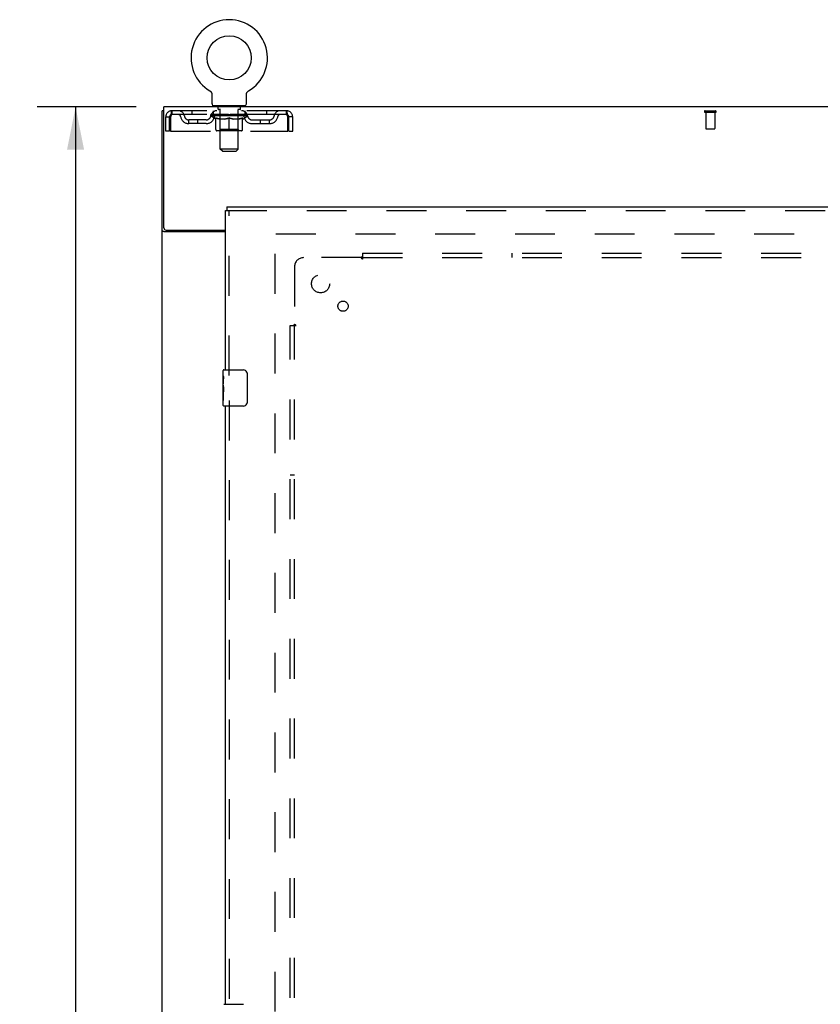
# Model space of a CAD drawing. Header units: inches. Extents: x 0 to 200, y 0 to 129.
# Tile 57 of 118: x 56 to 78, y 58 to 85. Entities that reach past the tile are written whole.
import ezdxf

# ---------------------------------------------------------------- set-up
doc = ezdxf.new("R2010")
doc.units = ezdxf.units.IN
doc.header["$LTSCALE"] = 11
doc.header["$MEASUREMENT"] = 0
doc.linetypes.add('HIDDEN', pattern=[0.2, 0.1, -0.1])
doc.layers.get('0').update_dxf_attribs({"linetype": 'CONTINUOUS'})
for name, color, linetype in [('DEFAULT_2', 8, 'HIDDEN'), ('DIMENSIONS', 7, 'CONTINUOUS'), ('DOOR_ASSEMBLY', 7, 'CONTINUOUS'), ('SUBPANEL', 7, 'CONTINUOUS')]:
    doc.layers.add(name, color=color, linetype=linetype)
doc.styles.get("Standard").update_dxf_attribs({"font": 'arial.ttf'})
doc.dimstyles.new('DIMSTYLE_1', dxfattribs={"dimtxt": 0.882353, "dimasz": 1.176471, "dimexe": 0.09, "dimexo": 0.07, "dimgap": 0.0375, "dimtad": 0, "dimtih": 1, "dimtoh": 1, "dimzin": 4, "dimdsep": 46, "dimtxsty": 'Standard', "dimblk": '_FILLED', "dimblk1": '_FILLED', "dimblk2": '_FILLED', "dimcen": 0.09, "dimadec": 3, "dimazin": 1, "dimtfac": 1, "dimtdec": 3, "dimtofl": 0, "dimtmove": 0, "dimatfit": 3, "dimldrblk": '_FILLED', "dimfxl": 0, "dimtolj": 1, "dimtzin": 4, "dimarcsym": 0})

# ---------------------------------------------------------------- blocks, each defined once
blk = doc.blocks.new('_FILLED')
at = {"color": 0, "linetype": 'ByBlock'}
blk.add_solid([(0, 0), (-1, 0.2), (-1, -0.2)], dxfattribs=at)
blk = doc.blocks.new('*D10')
at = {"layer": 'DIMENSIONS', "color": 2, "linetype": 'Continuous'}
for p, q in [((59.49, 82.626), (56.758, 82.626)), ((57.816, 82.626), (57.816, 49.508)), ((57.816, 14.626), (57.816, 47.743)), ((59.49, 14.626), (56.758, 14.626))]:
    blk.add_line(p, q, dxfattribs=at)
at = {"layer": 'DIMENSIONS', "color": 2, "linetype": 'Continuous', "xscale": 1.1764705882, "yscale": 1.1764705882, "zscale": 1.1764705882}
for p, rotation in [((57.816, 82.626), 90), ((57.816, 14.626), 270)]:
    blk.add_blockref('_FILLED', p, dxfattribs=dict(at, rotation=rotation))
at = {"layer": 'DIMENSIONS', "color": 2, "linetype": 'Continuous', "insert": (57.816, 49.067), "char_height": 0.8824, "width": 3.08332, "attachment_point": 2, "line_spacing_factor": 0.9}
blk.add_mtext('68.00', dxfattribs=at)

msp = doc.modelspace()

# ---------------------------------------------------------------- linework, layer by layer
at = {"color": 7, "linetype": 'Continuous'}
for p, q in [((61.519, 83.072), (61.519, 83.072)), ((61.519, 83.072), (61.523, 83.07)), ((61.523, 83.07), (61.526, 83.068)), ((61.526, 83.068), (61.53, 83.065)), ((61.53, 83.065), (61.533, 83.063)), ((61.533, 83.063), (61.537, 83.06)), ((61.537, 83.06), (61.54, 83.057)), ((61.54, 83.057), (61.543, 83.054)), ((61.543, 83.054), (61.546, 83.051)), ((61.546, 83.051), (61.549, 83.048)), ((61.549, 83.048), (61.552, 83.044)), ((61.552, 83.044), (61.555, 83.041)), ((61.555, 83.041), (61.557, 83.038)), ((61.557, 83.038), (61.56, 83.034)), ((61.56, 83.034), (61.562, 83.03)), ((61.562, 83.03), (61.564, 83.027)), ((61.564, 83.027), (61.566, 83.023)), ((61.566, 83.023), (61.568, 83.019)), ((61.568, 83.019), (61.57, 83.015)), ((61.57, 83.015), (61.572, 83.011)), ((61.572, 83.011), (61.573, 83.007)), ((61.573, 83.007), (61.575, 83.003)), ((61.575, 83.003), (61.576, 82.999)), ((61.576, 82.999), (61.577, 82.994)), ((61.577, 82.994), (61.578, 82.99)), ((61.581, 82.716), (61.581, 82.965)), ((62.531, 82.965), (62.531, 82.969)), ((62.531, 82.716), (62.531, 82.965)), ((62.532, 82.986), (62.533, 82.99)), ((62.533, 82.99), (62.534, 82.994)), ((62.534, 82.994), (62.535, 82.999)), ((62.535, 82.999), (62.536, 83.003)), ((62.536, 83.003), (62.538, 83.007)), ((62.538, 83.007), (62.539, 83.011)), ((62.539, 83.011), (62.541, 83.015)), ((62.541, 83.015), (62.543, 83.019)), ((62.543, 83.019), (62.545, 83.023)), ((62.545, 83.023), (62.547, 83.027)), ((62.547, 83.027), (62.549, 83.03)), ((62.549, 83.03), (62.551, 83.034)), ((62.551, 83.034), (62.554, 83.038)), ((62.554, 83.038), (62.556, 83.041)), ((62.556, 83.041), (62.559, 83.044)), ((62.559, 83.044), (62.562, 83.048)), ((62.562, 83.048), (62.565, 83.051)), ((62.565, 83.051), (62.568, 83.054)), ((62.568, 83.054), (62.571, 83.057)), ((62.571, 83.057), (62.574, 83.06)), ((62.574, 83.06), (62.578, 83.063)), ((62.578, 83.063), (62.581, 83.065)), ((62.581, 83.065), (62.585, 83.068)), ((62.585, 83.068), (62.588, 83.07)), ((62.585, 83.068), (62.586, 83.069)), ((62.588, 83.07), (62.592, 83.072)), ((62.592, 83.072), (62.592, 83.072)), ((61.618, 82.656), (61.618, 82.626)), ((62.493, 82.656), (61.618, 82.656)), ((62.493, 82.656), (62.493, 82.626)), ((60.254, 82.522), (60.202, 82.522))]:
    msp.add_line(p, q, dxfattribs=at)
at = {"color": 3, "linetype": 'Continuous'}
for p, q in [((60.254, 79.29), (60.254, 82.626)), ((100.4, 82.626), (60.254, 82.626)), ((60.202, 14.73), (60.202, 82.522)), ((61.952, 79.178), (60.271, 79.178)), ((60.314, 79.23), (61.952, 79.23))]:
    msp.add_line(p, q, dxfattribs=at)
at = {"color": 7, "linetype": 'Continuous'}
for points in [[(61.578, 82.99), (61.579, 82.986), (61.579, 82.982), (61.58, 82.977), (61.58, 82.973), (61.58, 82.969), (61.581, 82.965)], [(61.58, 82.973), (61.58, 82.969), (61.581, 82.965)], [(62.531, 82.969), (62.531, 82.973), (62.531, 82.977), (62.532, 82.982), (62.532, 82.986)], [(62.531, 82.969), (62.531, 82.973), (62.531, 82.977), (62.532, 82.982), (62.532, 82.986)]]:
    msp.add_lwpolyline(points, dxfattribs=at)
at = {"color": 3, "linetype": 'Continuous'}
for points in [[(60.236, 79.193), (60.232, 79.194), (60.229, 79.195), (60.226, 79.197), (60.222, 79.198), (60.219, 79.199), (60.217, 79.2), (60.214, 79.202), (60.212, 79.203), (60.209, 79.205), (60.207, 79.206), (60.206, 79.208), (60.205, 79.21), (60.203, 79.211), (60.203, 79.213), (60.202, 79.215), (60.202, 79.217), (60.202, 79.219)], [(60.271, 79.178), (60.27, 79.179), (60.267, 79.181), (60.265, 79.182), (60.262, 79.184), (60.259, 79.185), (60.255, 79.186), (60.251, 79.188), (60.248, 79.189), (60.236, 79.193)]]:
    msp.add_lwpolyline(points, dxfattribs=at)
at = {"color": 7, "linetype": 'Continuous'}
msp.add_circle((62.056, 83.98), 0.609, dxfattribs=at)
for centre, radius, start, end in [((62.056, 83.98), 1.054, 300.3993, 239.6007), ((61.641, 82.716), 0.06, 180, 270), ((62.471, 82.716), 0.06, 270, 360)]:
    msp.add_arc(centre, radius, start, end, dxfattribs=at)
at = {"color": 3, "linetype": 'Continuous'}
msp.add_arc((60.314, 79.29), 0.06, 180, 270, dxfattribs=at)
at = {"layer": 'DEFAULT_2', "color": 8, "linetype": 'HIDDEN'}
for p, q in [((61.519, 83.072), (61.519, 83.072)), ((61.525, 83.069), (61.526, 83.068)), ((62.592, 83.072), (62.592, 83.072)), ((61.711, 82.656), (61.711, 82.626)), ((61.746, 82.566), (61.746, 82.646)), ((62.366, 82.566), (62.366, 82.646)), ((62.401, 82.656), (62.401, 82.626)), ((60.306, 81.959), (60.306, 82.355)), ((60.306, 82.355), (60.41, 82.355)), ((60.41, 81.959), (60.41, 82.355)), ((60.44, 82.355), (60.44, 81.959)), ((60.473, 82.522), (60.473, 82.418)), ((63.639, 82.522), (60.473, 82.522)), ((63.639, 82.418), (60.473, 82.418)), ((61.024, 82.522), (61.024, 82.418)), ((61.549, 82.38), (61.549, 82.418)), ((61.677, 82.291), (61.549, 82.38)), ((62.562, 82.38), (61.549, 82.38)), ((61.557, 82.412), (61.557, 82.418)), ((61.564, 82.41), (61.564, 82.412)), ((61.564, 82.41), (62.547, 82.41)), ((61.571, 82.41), (61.571, 82.412)), ((61.572, 82.41), (61.572, 82.412)), ((61.58, 82.412), (61.58, 82.418)), ((61.593, 82.41), (61.593, 82.412)), ((61.594, 82.41), (61.594, 82.412)), ((61.617, 82.412), (61.617, 82.418)), ((61.618, 82.418), (61.618, 82.522)), ((61.629, 82.41), (61.629, 82.412)), ((61.631, 82.41), (61.631, 82.412)), ((61.794, 82.412), (61.633, 82.412)), ((61.668, 82.412), (61.668, 82.418)), ((61.669, 82.41), (61.669, 82.412)), ((61.669, 82.41), (61.669, 82.412)), ((61.672, 82.41), (61.672, 82.412)), ((61.677, 82.291), (61.685, 82.291)), ((61.678, 82.41), (61.678, 82.412)), ((61.678, 82.41), (61.678, 82.412)), ((61.68, 82.41), (61.68, 82.412)), ((61.683, 82.41), (61.683, 82.413)), ((61.685, 82.001), (61.685, 82.326)), ((61.686, 82.41), (61.686, 82.412)), ((61.698, 82.41), (61.698, 82.412)), ((61.712, 82.41), (61.712, 82.412)), ((61.713, 82.41), (61.713, 82.414)), ((61.729, 82.41), (61.729, 82.412)), ((61.729, 82.41), (61.729, 82.412)), ((61.73, 82.412), (61.73, 82.418)), ((61.738, 82.41), (61.738, 82.412)), ((61.741, 82.41), (61.741, 82.412)), ((61.749, 82.41), (61.749, 82.412)), ((61.815, 82.556), (61.756, 82.556)), ((61.758, 82.41), (61.758, 82.416)), ((61.77, 82.41), (61.77, 82.412)), ((61.772, 82.41), (61.772, 82.412)), ((61.794, 82.41), (61.794, 82.412)), ((61.848, 82.412), (61.798, 82.412)), ((61.943, 82.291), (61.799, 82.291)), ((61.802, 82.412), (61.802, 82.418)), ((61.806, 82.003), (61.806, 82.378)), ((61.807, 81.466), (61.807, 82.546)), ((61.808, 82.41), (61.808, 82.412)), ((61.812, 82.41), (61.812, 82.412)), ((61.816, 82.41), (61.816, 82.417)), ((61.82, 82.41), (61.82, 82.412)), ((61.828, 82.41), (61.828, 82.412)), ((61.848, 82.41), (61.848, 82.412)), ((61.908, 82.412), (61.86, 82.412)), ((61.877, 82.41), (61.877, 82.412)), ((61.882, 82.412), (61.882, 82.418)), ((61.885, 82.41), (61.885, 82.412)), ((61.887, 82.41), (61.887, 82.417)), ((61.889, 82.41), (61.889, 82.412)), ((61.895, 82.41), (61.895, 82.413)), ((61.908, 82.41), (61.908, 82.412)), ((61.972, 82.412), (61.928, 82.412)), ((61.939, 82.41), (61.939, 82.412)), ((61.964, 82.412), (62.056, 82.418)), ((61.968, 82.412), (61.968, 82.418)), ((61.968, 82.412), (61.968, 82.418)), ((61.968, 82.418), (61.968, 82.418)), ((61.968, 82.41), (61.968, 82.412)), ((61.971, 82.41), (61.971, 82.413)), ((61.972, 82.41), (61.972, 82.412)), ((61.972, 82.41), (61.972, 82.412)), ((62.039, 82.412), (62, 82.412)), ((62.005, 82.41), (62.005, 82.412)), ((62.039, 82.41), (62.039, 82.412)), ((62.054, 82.413), (62.053, 82.412)), ((62.053, 82.41), (62.053, 82.412)), ((62.054, 82.41), (62.054, 82.413)), ((62.056, 82.412), (62.056, 82.418)), ((62.056, 81.971), (62.056, 82.326)), ((62.058, 82.41), (62.058, 82.413)), ((62.058, 82.413), (62.058, 82.412)), ((62.058, 82.41), (62.058, 82.412)), ((62.059, 82.412), (62.111, 82.412)), ((62.072, 82.41), (62.072, 82.412)), ((62.085, 82.412), (62.085, 82.416)), ((62.085, 82.416), (62.147, 82.412)), ((62.102, 82.412), (62.102, 82.415)), ((62.106, 82.41), (62.106, 82.412)), ((62.139, 82.41), (62.139, 82.412)), ((62.139, 82.41), (62.139, 82.412)), ((62.139, 82.412), (62.183, 82.412)), ((62.14, 82.41), (62.14, 82.413)), ((62.143, 82.412), (62.143, 82.418)), ((62.143, 82.412), (62.143, 82.418)), ((62.143, 82.418), (62.143, 82.418)), ((62.143, 82.41), (62.143, 82.412)), ((62.312, 82.291), (62.168, 82.291)), ((62.172, 82.41), (62.172, 82.412)), ((62.203, 82.41), (62.203, 82.412)), ((62.203, 82.412), (62.251, 82.412)), ((62.216, 82.41), (62.216, 82.413)), ((62.222, 82.41), (62.222, 82.412)), ((62.224, 82.41), (62.224, 82.417)), ((62.226, 82.41), (62.226, 82.412)), ((62.229, 82.412), (62.229, 82.418)), ((62.234, 82.41), (62.234, 82.412)), ((62.263, 82.41), (62.263, 82.412)), ((62.263, 82.412), (62.313, 82.412)), ((62.283, 82.41), (62.283, 82.412)), ((62.291, 82.41), (62.291, 82.412)), ((62.295, 82.41), (62.295, 82.417)), ((62.356, 82.556), (62.296, 82.556)), ((62.299, 82.41), (62.299, 82.412)), ((62.303, 82.41), (62.303, 82.412)), ((62.305, 81.466), (62.305, 82.546)), ((62.306, 82.003), (62.306, 82.378)), ((62.309, 82.412), (62.309, 82.418)), ((62.317, 82.41), (62.317, 82.412)), ((62.317, 82.412), (62.478, 82.412)), ((62.339, 82.41), (62.339, 82.412)), ((62.341, 82.41), (62.341, 82.412)), ((62.353, 82.41), (62.353, 82.416)), ((62.362, 82.41), (62.362, 82.412)), ((62.37, 82.41), (62.37, 82.412)), ((62.373, 82.41), (62.373, 82.412)), ((62.381, 82.412), (62.381, 82.418)), ((62.382, 82.41), (62.382, 82.412)), ((62.382, 82.41), (62.382, 82.412)), ((62.398, 82.41), (62.398, 82.414)), ((62.399, 82.41), (62.399, 82.412)), ((62.413, 82.41), (62.413, 82.412)), ((62.425, 82.41), (62.425, 82.412)), ((62.426, 82.001), (62.426, 82.326)), ((62.426, 82.291), (62.434, 82.291)), ((62.428, 82.41), (62.428, 82.413)), ((62.431, 82.41), (62.431, 82.412)), ((62.433, 82.41), (62.433, 82.412)), ((62.434, 82.41), (62.434, 82.412)), ((62.434, 82.291), (62.562, 82.38)), ((62.439, 82.41), (62.439, 82.412)), ((62.442, 82.41), (62.442, 82.412)), ((62.442, 82.41), (62.442, 82.412)), ((62.443, 82.412), (62.443, 82.418)), ((62.48, 82.41), (62.48, 82.412)), ((62.482, 82.41), (62.482, 82.412)), ((62.493, 82.418), (62.493, 82.522)), ((62.494, 82.412), (62.494, 82.418)), ((62.517, 82.41), (62.517, 82.412)), ((62.518, 82.41), (62.518, 82.412)), ((62.531, 82.412), (62.531, 82.418)), ((62.539, 82.41), (62.539, 82.412)), ((62.54, 82.41), (62.54, 82.412)), ((62.547, 82.41), (62.547, 82.412)), ((62.554, 82.412), (62.554, 82.418)), ((62.562, 82.38), (62.562, 82.418)), ((63.087, 82.522), (63.087, 82.418)), ((63.639, 82.418), (63.639, 82.522)), ((63.672, 81.959), (63.672, 82.355)), ((63.702, 81.959), (63.702, 82.355)), ((63.806, 82.355), (63.702, 82.355)), ((63.806, 81.959), (63.806, 82.355)), ((75.185, 82.522), (75.469, 82.522)), ((75.185, 82.479), (75.469, 82.479)), ((75.203, 82.479), (75.203, 82.032)), ((75.451, 82.479), (75.451, 82.032)), ((60.941, 82.167), (60.941, 82.271)), ((61.424, 82.271), (60.941, 82.271)), ((61.424, 82.167), (60.941, 82.167)), ((61.191, 82.167), (61.191, 82.271)), ((62.687, 82.271), (63.17, 82.271)), ((62.687, 82.167), (63.17, 82.167)), ((62.92, 82.167), (62.92, 82.271)), ((63.17, 82.167), (63.17, 82.271)), ((75.213, 82.022), (75.441, 82.022)), ((60.41, 81.959), (60.306, 81.959)), ((60.44, 81.959), (63.672, 81.959)), ((62.396, 81.971), (61.715, 81.971)), ((61.806, 82.003), (61.774, 81.971)), ((62.306, 82.003), (61.806, 82.003)), ((62.306, 82.003), (62.337, 81.971)), ((63.702, 81.959), (63.806, 81.959)), ((61.867, 81.406), (61.807, 81.466)), ((62.305, 81.466), (61.807, 81.466)), ((61.867, 81.406), (62.245, 81.406)), ((62.245, 81.406), (62.305, 81.466)), ((63.327, 18.074), (63.327, 79.178)), ((63.341, 79.126), (97.313, 79.126))]:
    msp.add_line(p, q, dxfattribs=at)
for points in [[(60.473, 82.522), (60.47, 82.521), (60.468, 82.518), (60.465, 82.512), (60.463, 82.505), (60.461, 82.496), (60.458, 82.485), (60.456, 82.473), (60.454, 82.459), (60.451, 82.444), (60.449, 82.427), (60.447, 82.41), (60.444, 82.392), (60.442, 82.373), (60.44, 82.355)], [(60.473, 82.418), (60.47, 82.417), (60.468, 82.416), (60.465, 82.414), (60.463, 82.412), (60.461, 82.408), (60.458, 82.404), (60.456, 82.399), (60.454, 82.394), (60.451, 82.388), (60.449, 82.382), (60.447, 82.376), (60.444, 82.369), (60.442, 82.362), (60.44, 82.355)], [(61.685, 82.326), (61.706, 82.318), (61.726, 82.311), (61.746, 82.305), (61.766, 82.299), (61.785, 82.295), (61.805, 82.291)], [(61.799, 82.291), (61.78, 82.295), (61.761, 82.3), (61.743, 82.305), (61.724, 82.311), (61.704, 82.318), (61.685, 82.325)], [(61.935, 82.291), (61.955, 82.295), (61.975, 82.299), (61.995, 82.305), (62.015, 82.311), (62.035, 82.318), (62.056, 82.326)], [(62.056, 82.325), (62.036, 82.317), (62.017, 82.311), (61.998, 82.305), (61.98, 82.299), (61.961, 82.295), (61.943, 82.291)], [(62.056, 82.326), (62.076, 82.318), (62.097, 82.311), (62.117, 82.305), (62.137, 82.299), (62.157, 82.295), (62.176, 82.291)], [(62.168, 82.291), (62.15, 82.295), (62.131, 82.299), (62.113, 82.305), (62.094, 82.311), (62.075, 82.317), (62.056, 82.325)], [(62.306, 82.291), (62.326, 82.295), (62.346, 82.299), (62.365, 82.305), (62.385, 82.311), (62.406, 82.318), (62.426, 82.326)], [(62.426, 82.325), (62.406, 82.318), (62.387, 82.311), (62.368, 82.305), (62.349, 82.299), (62.331, 82.295), (62.312, 82.291)], [(63.672, 82.355), (63.669, 82.373), (63.667, 82.392), (63.664, 82.41), (63.662, 82.427), (63.66, 82.444), (63.657, 82.459), (63.655, 82.473), (63.653, 82.485), (63.65, 82.496), (63.648, 82.505), (63.646, 82.512), (63.643, 82.518), (63.641, 82.521), (63.639, 82.522)], [(63.672, 82.355), (63.669, 82.362), (63.667, 82.369), (63.664, 82.376), (63.662, 82.382), (63.66, 82.388), (63.657, 82.394), (63.655, 82.399), (63.653, 82.404), (63.65, 82.408), (63.648, 82.412), (63.646, 82.414), (63.643, 82.416), (63.641, 82.417), (63.639, 82.418)]]:
    msp.add_lwpolyline(points, dxfattribs=at)
for centre, radius, start, end in [((61.736, 82.646), 0.01, 0, 90), ((61.756, 82.566), 0.01, 180, 270), ((62.356, 82.566), 0.01, 270, 360), ((62.376, 82.646), 0.01, 90, 180), ((60.473, 82.355), 0.167, 90, 180), ((60.473, 82.355), 0.063, 90, 180), ((60.652, 82.355), 0.167, 8.0716, 90), ((60.652, 82.355), 0.0625, 7.9863, 90), ((60.941, 82.396), 0.229, 187.9863, 270), ((60.941, 82.396), 0.125, 188.0716, 270), ((61.424, 82.396), 0.125, 270, 351.9284), ((61.424, 82.396), 0.229, 270, 352.0137), ((61.713, 82.355), 0.167, 90, 171.9284), ((61.713, 82.355), 0.0625, 90, 172.0137), ((61.774, 82.378), 0.0318, 0, 90), ((61.797, 82.546), 0.01, 0, 90), ((62.315, 82.546), 0.01, 90, 180), ((62.337, 82.378), 0.0318, 90, 180), ((62.398, 82.355), 0.167, 8.0716, 90), ((62.398, 82.355), 0.0625, 7.9863, 90), ((62.687, 82.396), 0.229, 187.9863, 270), ((62.687, 82.396), 0.125, 188.0716, 270), ((63.17, 82.396), 0.125, 270, 351.9284), ((63.17, 82.396), 0.229, 270, 352.0137), ((63.459, 82.355), 0.167, 90, 171.9284), ((63.459, 82.355), 0.0625, 90, 172.0137), ((63.639, 82.355), 0.167, 0, 90), ((63.639, 82.355), 0.063, 0, 90), ((75.185, 82.5), 0.0215, 90, 270), ((75.469, 82.5), 0.0215, 270, 90), ((75.213, 82.032), 0.01, 180, 270), ((75.441, 82.032), 0.01, 270, 360), ((61.715, 82.001), 0.0296, 180, 270), ((62.396, 82.001), 0.0296, 270, 360)]:
    msp.add_arc(centre, radius, start, end, dxfattribs=at)
for centre, major_axis, ratio, start_param, end_param in [((62.056, 82.418), (0.506, 0.005), 0.05963, 2.96643, 3.140963), ((61.533, 82.408), (0.158, 0), 0.060556, 0.430652, 1.470503), ((62.056, 82.418), (0.506, 0), 0.060556, -3.141593, -2.96706), ((61.533, 82.403), (0.158, 0.002), 0.05963, 1.376596, 1.469874), ((62.056, 82.418), (0.506, 0.011), 0.05688, 2.791345, 2.965878), ((61.514, 82.408), (0.158, 0.002), 0.05963, 0.25549, 1.295341), ((61.569, 82.408), (0.158, -0.002), 0.05963, 0.605815, 1.645666), ((62.056, 82.418), (0.506, -0.005), 0.05963, -2.96643, -2.791898), ((61.569, 82.403), (0.158, 0), 0.060556, 1.551758, 1.645036), ((61.514, 82.403), (0.158, 0.003), 0.05688, 1.20151, 1.294789), ((61.57, 82.405), (0.131, 0.001), 0.05963, 1.065228, 1.614276), ((61.554, 82.405), (0.131, 0.003), 0.05688, 0.890143, 1.43919), ((61.6, 82.405), (0.131, 0), 0.060556, 1.240391, 1.789438), ((62.056, 82.418), (0.506, 0.015), 0.052395, 2.616403, 2.790936), ((61.511, 82.408), (0.158, 0.003), 0.05688, 0.080405, 1.120256), ((61.619, 82.408), (0.158, -0.003), 0.05688, 0.7809, 1.820751), ((62.056, 82.418), (0.506, -0.011), 0.05688, -2.791345, -2.616812), ((61.619, 82.403), (0.158, -0.002), 0.05963, 1.72692, 1.820198), ((61.511, 82.403), (0.158, 0.005), 0.052395, 1.026568, 1.119847), ((61.553, 82.405), (0.131, 0.004), 0.052395, 0.715201, 1.264248), ((61.645, 82.405), (0.131, -0.001), 0.05963, 1.415553, 1.9646), ((62.056, 82.418), (0.506, 0.02), 0.046319, 2.441654, 2.616187), ((61.682, 82.408), (0.158, -0.005), 0.052395, 0.955842, 1.995693), ((61.525, 82.408), (0.158, 0.005), 0.052395, -0.094537, 0.945314), ((62.056, 82.418), (0.506, -0.015), 0.052395, -2.616403, -2.44187), ((61.682, 82.403), (0.158, -0.003), 0.05688, 1.902006, 1.995284), ((61.525, 82.403), (0.158, 0.006), 0.046319, 0.851819, 0.945098), ((61.568, 82.405), (0.131, 0.005), 0.046319, 0.540452, 1.089499), ((61.701, 82.405), (0.131, -0.003), 0.05688, 1.590638, 2.139686), ((62.056, 82.418), (0.506, 0.024), 0.038841, 2.267123, 2.441656), ((61.757, 82.408), (0.158, -0.006), 0.046319, 1.130591, 2.170442), ((61.554, 82.408), (0.158, 0.006), 0.046319, -0.269286, 0.770565), ((62.056, 82.418), (0.506, -0.02), 0.046319, -2.441654, -2.267121), ((61.757, 82.403), (0.158, -0.005), 0.052395, 2.076947, 2.170226), ((61.554, 82.403), (0.158, 0.007), 0.038841, 0.677289, 0.770567), ((61.598, 82.405), (0.131, 0.006), 0.038841, 0.365921, 0.914969), ((61.769, 82.405), (0.131, -0.004), 0.052395, 1.76558, 2.314627), ((62.056, 82.418), (0.506, 0.027), 0.030195, 2.09281, 2.267343), ((61.841, 82.408), (0.158, -0.007), 0.038841, 1.305122, 2.344973), ((61.599, 82.408), (0.158, 0.007), 0.038841, -0.443817, 0.596034), ((62.056, 82.418), (0.506, -0.024), 0.038841, -2.267123, -2.092591), ((61.841, 82.403), (0.158, -0.006), 0.046319, 2.251696, 2.344975), ((61.599, 82.403), (0.158, 0.008), 0.030195, 0.502975, 0.596254), ((61.641, 82.405), (0.131, 0.007), 0.030195, 0.191608, 0.740655), ((61.845, 82.405), (0.131, -0.005), 0.046319, 1.940329, 2.489376), ((61.658, 82.408), (0.158, 0.008), 0.030195, -0.61813, 0.421721), ((62.056, 82.418), (0.506, 0.029), 0.020645, 1.918687, 2.09322), ((61.931, 82.408), (0.158, -0.008), 0.030195, 1.479435, 2.519286), ((62.056, 82.418), (0.506, -0.027), 0.030195, -2.09281, -1.918277), ((61.931, 82.403), (0.158, -0.007), 0.038841, 2.426227, 2.519505), ((61.658, 82.403), (0.158, 0.009), 0.020645, 0.328852, 0.422131), ((61.697, 82.405), (0.131, 0.007), 0.020645, 0.017485, 0.566532), ((61.928, 82.405), (0.131, -0.006), 0.038841, 2.11486, 2.663907), ((61.729, 82.408), (0.158, 0.009), 0.020645, -0.792253, 0.247598), ((62.056, 82.418), (0.506, 0.03), 0.010478, 1.744704, 1.919237), ((62.025, 82.408), (0.158, -0.009), 0.020645, 1.653558, 2.693409), ((62.056, 82.418), (0.506, -0.029), 0.020645, -1.918687, -1.744154), ((62.025, 82.403), (0.158, -0.008), 0.030195, 2.60054, 2.693819), ((61.729, 82.403), (0.158, 0.009), 0.010478, 0.154869, 0.248148), ((61.764, 82.405), (0.131, 0.008), 0.010478, 6.126688, 6.675735), ((62.015, 82.405), (0.131, -0.007), 0.030195, 2.289173, 2.83822), ((61.81, 82.408), (0.158, 0.009), 0.010478, -0.966236, -0.000846), ((62.12, 82.408), (0.158, -0.009), 0.010478, 1.827541, 2.867392), ((62.056, 82.418), (0.506, -0.03), 0.010478, -1.744704, -1.563007), ((62.12, 82.403), (0.158, -0.009), 0.020645, 2.774664, 2.867942), ((62.103, 82.405), (0.131, -0.007), 0.020645, 2.463296, 3.012344), ((61.991, 82.408), (0.158, 0.009), 0.010478, 0.274201, 1.314052), ((61.922, 82.405), (0.131, 0.008), 0.010478, -0.000483, 0.504314), ((61.898, 82.403), (0.158, 0.009), 0.010478, 0.099668, 0.192946), ((62.056, 82.418), (0.506, 0.03), 0.010478, -1.571421, -1.396888), ((62.189, 82.405), (0.131, -0.008), 0.010478, 2.637279, 3.14189), ((62.213, 82.403), (0.158, -0.009), 0.010478, 2.74231, 2.948646), ((62.086, 82.408), (0.158, 0.009), 0.020645, 0.448184, 1.488034), ((62.009, 82.405), (0.131, 0.007), 0.020645, 0.129249, 0.678296), ((61.991, 82.403), (0.158, 0.009), 0.020645, 0.273651, 0.366929), ((62.056, 82.418), (0.506, 0.029), 0.020645, -1.397439, -1.222906), ((62.301, 82.408), (0.158, -0.009), 0.010478, -3.140747, -2.175357), ((62.056, 82.418), (0.506, -0.03), 0.010478, 1.222355, 1.396888), ((62.18, 82.408), (0.158, 0.008), 0.030195, 0.622307, 1.662158), ((62.096, 82.405), (0.131, 0.007), 0.030195, 0.303372, 0.852419), ((62.347, 82.405), (0.131, -0.008), 0.010478, 2.749043, 3.29809), ((62.382, 82.408), (0.158, -0.009), 0.020645, 2.893995, 3.933846), ((62.086, 82.403), (0.158, 0.008), 0.030195, 0.447774, 0.541052), ((62.382, 82.403), (0.158, -0.009), 0.010478, 2.893445, 2.986723), ((62.056, 82.418), (0.506, 0.027), 0.030195, -1.223315, -1.048783), ((62.056, 82.418), (0.506, -0.029), 0.020645, 1.048373, 1.222906), ((62.27, 82.408), (0.158, 0.007), 0.038841, 0.79662, 1.836471), ((62.183, 82.405), (0.131, 0.006), 0.038841, 0.477686, 1.026733), ((62.414, 82.405), (0.131, -0.007), 0.020645, 2.57506, 3.124108), ((62.354, 82.408), (0.158, 0.006), 0.046319, 0.971151, 2.011002), ((62.453, 82.408), (0.158, -0.008), 0.030195, 2.719872, 3.759723), ((62.18, 82.403), (0.158, 0.007), 0.038841, 0.622087, 0.715366), ((62.453, 82.403), (0.158, -0.009), 0.020645, 2.719462, 2.812741), ((62.056, 82.418), (0.506, 0.024), 0.038841, -1.049002, -0.874469), ((62.056, 82.418), (0.506, -0.027), 0.030195, 0.87425, 1.048783), ((62.266, 82.405), (0.131, 0.005), 0.046319, 0.652216, 1.201263), ((62.429, 82.408), (0.158, 0.005), 0.052395, 1.1459, 2.185751), ((62.47, 82.405), (0.131, -0.007), 0.030195, 2.400937, 2.949985), ((62.512, 82.408), (0.158, -0.007), 0.038841, 2.545558, 3.585409), ((62.342, 82.405), (0.131, 0.004), 0.052395, 0.826965, 1.376012), ((62.27, 82.403), (0.158, 0.006), 0.046319, 0.796618, 0.889896), ((62.512, 82.403), (0.158, -0.008), 0.030195, 2.545339, 2.638617), ((62.492, 82.408), (0.158, 0.003), 0.05688, 1.320842, 2.360692), ((62.056, 82.418), (0.506, 0.02), 0.046319, -0.874471, -0.699939), ((62.056, 82.418), (0.506, -0.024), 0.038841, 0.699936, 0.874469), ((62.557, 82.408), (0.158, -0.006), 0.046319, 2.371028, 3.410879), ((62.513, 82.405), (0.131, -0.006), 0.038841, 2.226624, 2.775671), ((62.542, 82.408), (0.158, 0.002), 0.05963, 1.495927, 2.535778), ((62.41, 82.405), (0.131, 0.003), 0.05688, 1.001907, 1.550954), ((62.586, 82.408), (0.158, -0.005), 0.052395, 2.196279, 3.23613), ((62.543, 82.405), (0.131, -0.005), 0.046319, 2.052093, 2.601141), ((62.354, 82.403), (0.158, 0.005), 0.052395, 0.971367, 1.064645), ((62.578, 82.408), (0.158, 0), 0.060556, 1.671089, 2.71094), ((62.557, 82.403), (0.158, -0.007), 0.038841, 2.371026, 2.464304), ((62.6, 82.408), (0.158, -0.003), 0.05688, 2.021337, 3.061188), ((62.056, 82.418), (0.506, 0.015), 0.052395, -0.699723, -0.52519), ((62.056, 82.418), (0.506, -0.02), 0.046319, 0.525406, 0.699939), ((62.597, 82.408), (0.158, -0.002), 0.05963, 1.846251, 2.886102), ((62.466, 82.405), (0.131, 0.001), 0.05963, 1.176993, 1.72604), ((62.558, 82.405), (0.131, -0.004), 0.052395, 1.877344, 2.426392), ((62.511, 82.405), (0.131, 0), 0.060556, 1.352155, 1.901202), ((62.557, 82.405), (0.131, -0.003), 0.05688, 1.702402, 2.25145), ((62.541, 82.405), (0.131, -0.001), 0.05963, 1.527317, 2.076364), ((62.429, 82.403), (0.158, 0.003), 0.05688, 1.146309, 1.239587), ((62.586, 82.403), (0.158, -0.006), 0.046319, 2.196495, 2.289773), ((62.056, 82.418), (0.506, 0.011), 0.05688, -0.524781, -0.350248), ((62.056, 82.418), (0.506, -0.015), 0.052395, 0.350657, 0.52519), ((62.492, 82.403), (0.158, 0.002), 0.05963, 1.321394, 1.414673), ((62.6, 82.403), (0.158, -0.005), 0.052395, 2.021746, 2.115024), ((62.056, 82.418), (0.506, 0.005), 0.05963, -0.349695, -0.175162), ((62.056, 82.418), (0.506, -0.011), 0.05688, 0.175715, 0.350248), ((62.542, 82.403), (0.158, 0), 0.060556, 1.496556, 1.589835), ((62.597, 82.403), (0.158, -0.003), 0.05688, 1.846804, 1.940083), ((62.578, 82.403), (0.158, -0.002), 0.05963, 1.671719, 1.764997), ((62.056, 82.418), (0.506, 0), 0.060556, -0.174533, 0), ((62.056, 82.418), (0.506, -0.005), 0.05963, 0.000629, 0.175162)]:
    msp.add_ellipse(centre, major_axis=major_axis, ratio=ratio, start_param=start_param, end_param=end_param, dxfattribs=at)
at = {"layer": 'DOOR_ASSEMBLY', "color": 7, "linetype": 'Continuous'}
for p, q in [((61.994, 79.876), (61.994, 79.772)), ((61.952, 79.772), (61.994, 79.772)), ((61.892, 75.215), (61.892, 75.361)), ((61.907, 75.376), (62.447, 75.376)), ((62.546, 75.276), (62.546, 74.476)), ((61.892, 74.957), (61.892, 75.214)), ((61.897, 75.159), (61.892, 75.159)), ((61.892, 74.991), (61.898, 74.991)), ((61.898, 74.991), (61.898, 75.127)), ((61.892, 74.391), (61.892, 74.955)), ((61.893, 74.928), (61.892, 74.928)), ((61.892, 74.796), (61.897, 74.796)), ((61.892, 74.76), (61.898, 74.76)), ((61.892, 74.697), (61.898, 74.697)), ((61.893, 74.93), (61.895, 74.908)), ((61.898, 74.53), (61.898, 74.76)), ((61.892, 74.53), (61.898, 74.53)), ((62.447, 74.376), (61.907, 74.376)), ((61.907, 57.876), (62.447, 57.876))]:
    msp.add_line(p, q, dxfattribs=at)
at = {"layer": 'DOOR_ASSEMBLY', "color": 3, "linetype": 'Continuous'}
for p, q in [((61.994, 79.876), (98.097, 79.876)), ((61.952, 75.376), (61.952, 79.772)), ((61.952, 57.876), (61.952, 74.376))]:
    msp.add_line(p, q, dxfattribs=at)
at = {"layer": 'DOOR_ASSEMBLY', "color": 8, "linetype": 'HIDDEN'}
for p, q in [((61.994, 79.772), (98.097, 79.772)), ((62.056, 75.221), (62.056, 79.772)), ((62.056, 74.531), (62.056, 57.721))]:
    msp.add_line(p, q, dxfattribs=at)
at = {"layer": 'DOOR_ASSEMBLY', "color": 7, "linetype": 'Continuous'}
for points in [[(62.54, 75.312), (62.542, 75.306), (62.543, 75.3), (62.545, 75.294), (62.546, 75.288), (62.546, 75.282), (62.546, 75.276)], [(61.892, 75.215), (61.892, 75.211), (61.892, 75.207), (61.893, 75.201), (61.894, 75.188)], [(61.892, 74.957), (61.892, 74.949), (61.892, 74.94), (61.893, 74.93)], [(61.894, 75.188), (61.895, 75.181), (61.896, 75.172), (61.897, 75.164)], [(61.897, 75.164), (61.898, 75.155), (61.898, 75.146), (61.898, 75.137), (61.898, 75.127)], [(61.895, 74.908), (61.896, 74.896), (61.897, 74.884), (61.897, 74.872), (61.898, 74.859), (61.898, 74.847), (61.898, 74.834), (61.898, 74.821), (61.898, 74.808), (61.897, 74.796), (61.897, 74.783), (61.896, 74.771)], [(62.546, 74.476), (62.546, 74.469), (62.546, 74.463), (62.545, 74.457), (62.543, 74.451), (62.542, 74.445), (62.54, 74.44)]]:
    msp.add_lwpolyline(points, dxfattribs=at)
for centre, radius, start, end in [((61.907, 75.361), 0.015, 90, 180), ((62.447, 75.276), 0.1, 21.1999, 90), ((62.447, 74.476), 0.1, 270, 338.7946), ((61.907, 74.391), 0.015, 180, 270)]:
    msp.add_arc(centre, radius, start, end, dxfattribs=at)
msp.add_ellipse((62.155, 74.792), major_axis=(0.263, 0), ratio=0.432808, start_param=3.141593, end_param=3.321581, dxfattribs=at)
at = {"layer": 'SUBPANEL', "color": 8, "linetype": 'HIDDEN'}
for p, q in [((65.716, 78.488), (65.709, 78.482)), ((65.733, 78.595), (65.733, 78.508)), ((65.733, 78.595), (94.92, 78.595)), ((65.733, 78.508), (65.733, 78.429)), ((69.858, 78.47), (69.858, 78.595)), ((63.858, 78.22), (63.858, 76.63)), ((65.697, 78.47), (64.108, 78.47)), ((65.733, 78.47), (94.92, 78.47)), ((63.733, 20.657), (63.733, 76.595)), ((63.733, 76.595), (63.819, 76.595)), ((63.819, 76.595), (63.899, 76.595)), ((63.858, 20.657), (63.858, 76.595)), ((63.858, 72.47), (63.733, 72.47))]:
    msp.add_line(p, q, dxfattribs=at)
for points in [[(65.733, 78.508), (65.731, 78.506), (65.73, 78.504), (65.728, 78.502), (65.726, 78.5), (65.725, 78.498), (65.723, 78.496), (65.722, 78.494), (65.72, 78.493), (65.719, 78.491), (65.717, 78.49), (65.716, 78.488)], [(65.709, 78.482), (65.707, 78.48), (65.705, 78.478), (65.704, 78.476), (65.702, 78.474), (65.7, 78.473), (65.699, 78.471), (65.697, 78.47)], [(65.71, 78.45), (65.708, 78.455), (65.706, 78.457), (65.705, 78.46), (65.703, 78.462), (65.702, 78.464), (65.7, 78.466), (65.699, 78.468), (65.697, 78.47)], [(65.733, 78.429), (65.731, 78.429), (65.729, 78.43), (65.728, 78.431), (65.726, 78.432), (65.725, 78.433), (65.723, 78.434), (65.721, 78.435), (65.72, 78.437), (65.718, 78.439), (65.717, 78.44), (65.716, 78.442), (65.714, 78.444), (65.713, 78.446), (65.712, 78.448), (65.71, 78.45)], [(63.819, 76.595), (63.821, 76.596), (63.824, 76.598), (63.826, 76.599), (63.827, 76.601), (63.829, 76.602), (63.831, 76.604), (63.833, 76.605), (63.834, 76.607), (63.836, 76.609), (63.838, 76.61), (63.839, 76.612)], [(63.839, 76.612), (63.846, 76.618), (63.847, 76.62), (63.849, 76.622), (63.851, 76.624), (63.853, 76.625), (63.855, 76.627), (63.856, 76.629), (63.858, 76.63)], [(63.872, 76.62), (63.87, 76.621), (63.868, 76.623), (63.865, 76.624), (63.863, 76.626), (63.861, 76.627), (63.859, 76.628), (63.858, 76.63)], [(63.899, 76.595), (63.898, 76.596), (63.897, 76.598), (63.896, 76.6), (63.895, 76.601), (63.894, 76.603), (63.893, 76.604), (63.892, 76.606), (63.89, 76.607), (63.889, 76.609), (63.887, 76.61), (63.885, 76.612), (63.883, 76.613), (63.881, 76.614), (63.879, 76.616), (63.877, 76.617), (63.872, 76.62)]]:
    msp.add_lwpolyline(points, dxfattribs=at)
for centre, radius in [((64.577, 77.751), 0.25), ((65.195, 77.132), 0.141)]:
    msp.add_circle(centre, radius, dxfattribs=at)
msp.add_arc((64.108, 78.22), 0.25, 90, 180, dxfattribs=at)

# ---------------------------------------------------------------- dimensions: what is measured, and where the dimension line sits
at = {"layer": 'DIMENSIONS', "color": 2, "linetype": 'Continuous'}
dim = msp.add_linear_dim(base=(57.816, 14.626), p1=(59.56, 82.626), p2=(59.56, 14.626), angle=270, dimstyle='DIMSTYLE_1', dxfattribs=at)
dim.commit()
dim.dimension.update_dxf_attribs({"geometry": '*D10', "text_midpoint": (57.81, 48.621), "dimtype": 160})

doc.saveas('drawing.dxf')
